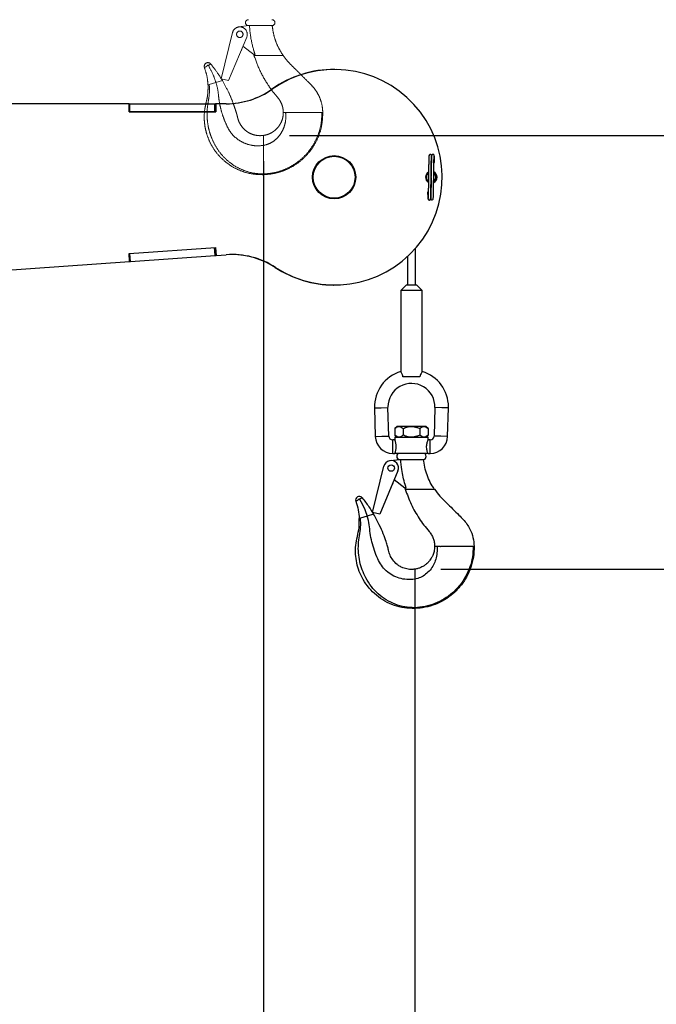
# Paper-space layout 'Sheet10' of a CAD drawing. Header units: inches. Extents: x 0.1 to 16.9, y 0.1 to 10.9.
# Tile 33 of 37: x 9.8 to 11, y 5.8 to 7.7. Entities that reach past the tile are written whole.
import ezdxf

# ---------------------------------------------------------------- set-up
doc = ezdxf.new("R2010")
doc.units = ezdxf.units.IN
doc.header["$MEASUREMENT"] = 0
doc.linetypes.add('PHANTOM', pattern=[0.5, 0.25, -0.05, 0.05, -0.05, 0.05, -0.05])
doc.layers.add('FORMAT', color=7, linetype='Continuous')
doc.styles.add('SLDTEXTSTYLE0', font='TXT', dxfattribs={"width": 0.75})
doc.dimstyles.new('SLDDIMSTYLE17', dxfattribs={"dimtxt": 0.104167, "dimasz": 0.13, "dimexe": 0, "dimexo": 0.0625, "dimgap": 0.026042, "dimtad": 0, "dimtih": 1, "dimtoh": 1, "dimdec": 0, "dimlfac": 12, "dimrnd": 1e-09, "dimzin": 12, "dimdsep": 46, "dimtxsty": 'SLDTEXTSTYLE0', "dimsah": 1, "dimcen": 0.09, "dimadec": 0, "dimazin": 3, "dimtfac": 1, "dimtdec": 0, "dimtofl": 0, "dimtmove": 0, "dimatfit": 3, "dimfxl": 1, "dimfrac": 2, "dimtolj": 1, "dimtzin": 12, "dimarcsym": 0})

# ---------------------------------------------------------------- blocks, each defined once
blk = doc.blocks.new('_D_107')
at = {"layer": 'FORMAT', "color": 7}
for p, q in [((10.5388, 6.5891), (10.5388, 1.0332)), ((7.0513, 3.1911), (7.0513, 1.0332)), ((8.617, 1.3104), (8.5853, 1.3104)), ((8.5853, 1.3104), (8.5853, 1.1449)), ((8.9249, 1.3104), (8.9566, 1.3104)), ((8.9566, 1.3104), (8.9566, 1.1449)), ((7.0513, 1.1582), (8.4941, 1.1582)), ((8.5853, 1.1449), (8.617, 1.1449)), ((8.9566, 1.1449), (8.9249, 1.1449)), ((10.5388, 1.1582), (9.0479, 1.1582))]:
    blk.add_line(p, q, dxfattribs=at)
for points in [[(7.0513, 1.1582), (7.1813, 1.1382), (7.1813, 1.1782)], [(10.5388, 1.1582), (10.4088, 1.1782), (10.4088, 1.1382)]]:
    blk.add_solid(points, dxfattribs=at)
at = {"layer": 'FORMAT', "color": 7, "char_height": 0.10417, "attachment_point": 1, "style": 'SLDTEXTSTYLE0'}
for s, insert in [('1063', (8.617, 1.2792)), ('42', (8.694, 1.1192))]:
    blk.add_mtext(s, dxfattribs=dict(at, insert=insert))
blk = doc.blocks.new('_D_108')
at = {"layer": 'FORMAT', "color": 7}
for p, q in [((10.2465, 7.4273), (10.2465, 1.4403)), ((7.0513, 3.1911), (7.0513, 1.4403)), ((8.4219, 1.7175), (8.3903, 1.7175)), ((8.3903, 1.7175), (8.3903, 1.552)), ((8.6528, 1.7175), (8.6845, 1.7175)), ((8.6845, 1.7175), (8.6845, 1.552)), ((7.0513, 1.5653), (8.299, 1.5653)), ((10.2465, 1.5653), (8.7758, 1.5653)), ((8.3903, 1.552), (8.4219, 1.552)), ((8.6845, 1.552), (8.6528, 1.552))]:
    blk.add_line(p, q, dxfattribs=at)
for points in [[(7.0513, 1.5653), (7.1813, 1.5453), (7.1813, 1.5853)], [(10.2465, 1.5653), (10.1165, 1.5853), (10.1165, 1.5453)]]:
    blk.add_solid(points, dxfattribs=at)
at = {"layer": 'FORMAT', "color": 7, "char_height": 0.10417, "attachment_point": 1, "style": 'SLDTEXTSTYLE0'}
for s, insert in [('974', (8.4219, 1.6863)), ('38', (8.4604, 1.5263))]:
    blk.add_mtext(s, dxfattribs=dict(at, insert=insert))
blk = doc.blocks.new('_D_111')
at = {"layer": 'FORMAT', "color": 7}
for p, q in [((10.5888, 6.6391), (11.3567, 6.6391)), ((11.2317, 6.6391), (11.2317, 5.24)), ((11.0778, 5.2189), (11.0461, 5.2189)), ((11.0461, 5.2189), (11.0461, 5.0534)), ((11.3857, 5.2189), (11.4174, 5.2189)), ((11.4174, 5.2189), (11.4174, 5.0534)), ((11.0461, 5.0534), (11.0778, 5.0534)), ((11.4174, 5.0534), (11.3857, 5.0534)), ((11.2317, 2.6109), (11.2317, 4.8934)), ((6.3825, 2.6109), (11.3567, 2.6109))]:
    blk.add_line(p, q, dxfattribs=at)
for points in [[(11.2317, 6.6391), (11.2117, 6.5091), (11.2517, 6.5091)], [(11.2317, 2.6109), (11.2517, 2.7409), (11.2117, 2.7409)]]:
    blk.add_solid(points, dxfattribs=at)
at = {"layer": 'FORMAT', "color": 7, "char_height": 0.10417, "attachment_point": 1, "style": 'SLDTEXTSTYLE0'}
for s, insert in [('1228', (11.0778, 5.1876)), ('48', (11.1548, 5.0276))]:
    blk.add_mtext(s, dxfattribs=dict(at, insert=insert))
blk = doc.blocks.new('_D_112')
at = {"layer": 'FORMAT', "color": 7}
for p, q in [((10.2965, 7.4773), (11.9361, 7.4773)), ((11.8111, 7.4773), (11.8111, 5.5763)), ((11.6572, 5.5552), (11.6255, 5.5552)), ((11.6255, 5.5552), (11.6255, 5.3897)), ((11.9651, 5.5552), (11.9968, 5.5552)), ((11.9968, 5.5552), (11.9968, 5.3897)), ((11.6255, 5.3897), (11.6572, 5.3897)), ((11.9968, 5.3897), (11.9651, 5.3897)), ((11.8111, 2.6109), (11.8111, 5.2297)), ((6.3825, 2.6109), (11.9361, 2.6109))]:
    blk.add_line(p, q, dxfattribs=at)
for points in [[(11.8111, 7.4773), (11.7911, 7.3473), (11.8311, 7.3473)], [(11.8111, 2.6109), (11.8311, 2.7409), (11.7911, 2.7409)]]:
    blk.add_solid(points, dxfattribs=at)
at = {"layer": 'FORMAT', "color": 7, "char_height": 0.10417, "attachment_point": 1, "style": 'SLDTEXTSTYLE0'}
for s, insert in [('1483', (11.6572, 5.524)), ('58', (11.7342, 5.364))]:
    blk.add_mtext(s, dxfattribs=dict(at, insert=insert))
blk = doc.blocks.new('_D_113')
at = {"layer": 'FORMAT', "color": 7}
for p, q in [((9.7969, 8.2118), (12.4278, 8.2118)), ((12.3028, 8.2118), (12.3028, 5.9448)), ((12.1489, 5.9237), (12.1172, 5.9237)), ((12.1172, 5.9237), (12.1172, 5.7582)), ((12.4567, 5.9237), (12.4884, 5.9237)), ((12.4884, 5.9237), (12.4884, 5.7582)), ((12.1172, 5.7582), (12.1489, 5.7582)), ((12.4884, 5.7582), (12.4567, 5.7582)), ((12.3028, 2.6109), (12.3028, 5.5981)), ((6.3825, 2.6109), (12.4278, 2.6109))]:
    blk.add_line(p, q, dxfattribs=at)
for points in [[(12.3028, 8.2118), (12.2828, 8.0818), (12.3228, 8.0818)], [(12.3028, 2.6109), (12.3228, 2.7409), (12.2828, 2.7409)]]:
    blk.add_solid(points, dxfattribs=at)
at = {"layer": 'FORMAT', "color": 7, "char_height": 0.10417, "attachment_point": 1, "style": 'SLDTEXTSTYLE0'}
for s, insert in [('1707', (12.1489, 5.8924)), ('67', (12.2258, 5.7324))]:
    blk.add_mtext(s, dxfattribs=dict(at, insert=insert))
blk = doc.blocks.new('_D_114')
at = {"layer": 'FORMAT', "color": 7}
for p, q in [((9.1242, 8.7919), (12.9115, 8.7919)), ((12.7865, 8.7919), (12.7865, 6.3557)), ((12.6325, 6.3346), (12.6008, 6.3346)), ((12.6008, 6.3346), (12.6008, 6.1691)), ((12.9404, 6.3346), (12.9721, 6.3346)), ((12.9721, 6.3346), (12.9721, 6.1691)), ((12.6008, 6.1691), (12.6325, 6.1691)), ((12.9721, 6.1691), (12.9404, 6.1691)), ((12.7865, 2.6109), (12.7865, 6.0091)), ((6.3825, 2.6109), (12.9115, 2.6109))]:
    blk.add_line(p, q, dxfattribs=at)
for points in [[(12.7865, 8.7919), (12.7665, 8.6619), (12.8065, 8.6619)], [(12.7865, 2.6109), (12.8065, 2.7409), (12.7665, 2.7409)]]:
    blk.add_solid(points, dxfattribs=at)
at = {"layer": 'FORMAT', "color": 7, "char_height": 0.10417, "attachment_point": 1, "style": 'SLDTEXTSTYLE0'}
for s, insert in [('1884', (12.6325, 6.3034)), ('74', (12.7095, 6.1434))]:
    blk.add_mtext(s, dxfattribs=dict(at, insert=insert))

psp = doc.layouts.new('Sheet10')

# ---------------------------------------------------------------- linework, layer by layer
at = {"color": 7, "linetype": 'PHANTOM', "lineweight": 18}
for p, q in [((10.1988, 7.687), (10.2176, 7.6894)), ((10.2173, 7.6894), (10.2176, 7.6894)), ((10.2176, 7.6894), (10.2188, 7.6894)), ((10.2188, 7.6894), (10.262, 7.6894)), ((10.1649, 7.5867), (10.1866, 7.6761)), ((10.2139, 7.6671), (10.1789, 7.5833)), ((10.2274, 7.6338), (10.2067, 7.6498)), ((10.2038, 7.6419), (10.2043, 7.6441)), ((10.23, 7.6338), (10.2274, 7.6338)), ((10.2275, 7.6338), (10.2281, 7.6315)), ((10.228, 7.6318), (10.2447, 7.6318)), ((10.2823, 7.6318), (10.2843, 7.6318)), ((10.137, 7.611), (10.1355, 7.6102)), ((10.1399, 7.6127), (10.137, 7.611)), ((10.1416, 7.5756), (10.1392, 7.5749)), ((10.1546, 7.5796), (10.1416, 7.5756)), ((10.1669, 7.5833), (10.1546, 7.5796)), ((10.1789, 7.5833), (10.1649, 7.5867)), ((10.2847, 7.5214), (10.2892, 7.5214)), ((10.2971, 7.5214), (10.3592, 7.5214)), ((10.3592, 7.5214), (10.3604, 7.5214)), ((10.3604, 7.5214), (10.361, 7.5214)), ((10.2465, 7.477), (10.2465, 7.4579)), ((10.2465, 7.4028), (10.2465, 7.4014))]:
    psp.add_line(p, q, dxfattribs=at)
at = {"color": 7, "linetype": 'Continuous', "lineweight": 25}
for p, q in [((10.3843, 7.6049), (10.3838, 7.6049)), ((10.2628, 7.5667), (10.2633, 7.5667)), ((9.9861, 7.5385), (9.6998, 7.5384)), ((9.9866, 7.5385), (9.7003, 7.5384)), ((9.9866, 7.5385), (9.9861, 7.5385)), ((9.9861, 7.5385), (9.9866, 7.5385)), ((9.9866, 7.5385), (9.9866, 7.5385)), ((9.9866, 7.5385), (9.9868, 7.5385)), ((9.9866, 7.5228), (9.9866, 7.5385)), ((9.9868, 7.5228), (9.9868, 7.5385)), ((9.9868, 7.5385), (9.988, 7.5385)), ((9.9881, 7.5228), (9.988, 7.5385)), ((9.988, 7.5385), (10.1521, 7.5385)), ((10.1521, 7.5229), (10.1521, 7.5385)), ((10.1521, 7.5385), (10.1534, 7.5385)), ((10.1534, 7.5229), (10.1534, 7.5385)), ((10.1537, 7.5385), (10.1534, 7.5385)), ((10.1537, 7.5385), (10.1542, 7.5385)), ((10.174, 7.5385), (10.1537, 7.5385)), ((10.1537, 7.5385), (10.1537, 7.5229)), ((10.1542, 7.5385), (10.1542, 7.5229)), ((10.1745, 7.5385), (10.1542, 7.5385)), ((10.174, 7.5385), (10.1745, 7.5385)), ((10.1542, 7.5229), (9.9866, 7.5228)), ((9.9866, 7.5228), (9.9868, 7.5228)), ((9.9866, 7.5228), (9.9866, 7.5228)), ((9.9868, 7.5228), (9.9881, 7.5228)), ((9.9881, 7.5228), (10.1521, 7.5229)), ((10.1521, 7.5229), (10.1534, 7.5229)), ((10.1537, 7.5229), (10.1534, 7.5229)), ((10.1537, 7.5229), (10.1542, 7.5229)), ((9.9865, 7.2493), (10.1536, 7.261)), ((9.9891, 7.2338), (9.988, 7.2494)), ((10.1527, 7.2453), (10.1517, 7.2609)), ((10.154, 7.2454), (10.1529, 7.261)), ((10.1536, 7.261), (10.1547, 7.2454)), ((10.5402, 7.1882), (10.5402, 7.2594)), ((9.6152, 7.2076), (9.9875, 7.2337)), ((9.9875, 7.2337), (9.9865, 7.2493)), ((9.9876, 7.2337), (9.9865, 7.2493)), ((9.9878, 7.2337), (9.9867, 7.2493)), ((9.9875, 7.2337), (9.9876, 7.2337)), ((9.9876, 7.2337), (9.9878, 7.2337)), ((9.9878, 7.2337), (9.9891, 7.2338)), ((9.9891, 7.2338), (10.1527, 7.2453)), ((10.1527, 7.2453), (10.154, 7.2454)), ((10.154, 7.2454), (10.1545, 7.2454)), ((10.1542, 7.2454), (10.1547, 7.2454)), ((10.1547, 7.2454), (10.1745, 7.2468)), ((10.5245, 7.2434), (10.5245, 7.1882)), ((10.269, 7.2221), (10.2695, 7.2221)), ((10.382, 7.1882), (10.3825, 7.1882)), ((10.5219, 7.1882), (10.5115, 7.1778)), ((10.5115, 7.1778), (10.5115, 7.0208)), ((10.5532, 7.1778), (10.5115, 7.1778)), ((10.5428, 7.1882), (10.5219, 7.1882)), ((10.5532, 7.1778), (10.5428, 7.1882)), ((10.5532, 7.0208), (10.5532, 7.1778)), ((10.5488, 7.011), (10.5159, 7.011)), ((10.4609, 6.9507), (10.4739, 6.951)), ((10.4609, 6.9507), (10.4624, 6.8956)), ((10.4739, 6.951), (10.487, 6.9514)), ((10.4884, 6.8963), (10.487, 6.9514)), ((10.5778, 6.9514), (10.5763, 6.8963)), ((10.5908, 6.951), (10.5778, 6.9514)), ((10.6038, 6.9507), (10.5908, 6.951)), ((10.6023, 6.8956), (10.6038, 6.9507)), ((10.5046, 6.915), (10.5003, 6.9107)), ((10.5003, 6.9107), (10.5003, 6.8983)), ((10.5083, 6.915), (10.5046, 6.915)), ((10.5324, 6.915), (10.5083, 6.915)), ((10.5163, 6.9107), (10.5163, 6.8983)), ((10.5564, 6.915), (10.5324, 6.915)), ((10.5484, 6.9107), (10.5484, 6.8983)), ((10.5601, 6.915), (10.5564, 6.915)), ((10.5644, 6.9107), (10.5601, 6.915)), ((10.5644, 6.9107), (10.5644, 6.8983)), ((10.4624, 6.8956), (10.4754, 6.8959)), ((10.4754, 6.8959), (10.4884, 6.8963)), ((10.5003, 6.8888), (10.4961, 6.8888)), ((10.4961, 6.8758), (10.4961, 6.8888)), ((10.5003, 6.8983), (10.5046, 6.894)), ((10.5003, 6.894), (10.5003, 6.8888)), ((10.5003, 6.894), (10.5644, 6.894)), ((10.5601, 6.894), (10.5644, 6.8983)), ((10.5644, 6.8886), (10.5644, 6.894)), ((10.5686, 6.8888), (10.5644, 6.8888)), ((10.5686, 6.8758), (10.5686, 6.8888)), ((10.5893, 6.8959), (10.5763, 6.8963)), ((10.6023, 6.8956), (10.5893, 6.8959)), ((10.4961, 6.8627), (10.4961, 6.8758)), ((10.5686, 6.8627), (10.5686, 6.8758)), ((10.4911, 6.8488), (10.5099, 6.8512)), ((10.4961, 6.8627), (10.5003, 6.8627)), ((10.5644, 6.8627), (10.5003, 6.8627)), ((10.5096, 6.8512), (10.5099, 6.8512)), ((10.5099, 6.8512), (10.5112, 6.8512)), ((10.5112, 6.8512), (10.5543, 6.8512)), ((10.5644, 6.8627), (10.5686, 6.8627)), ((10.4572, 6.7485), (10.479, 6.8379)), ((10.5063, 6.8289), (10.4712, 6.7451)), ((10.4961, 6.8038), (10.4967, 6.8059)), ((10.5197, 6.7956), (10.499, 6.8116)), ((10.5223, 6.7956), (10.5197, 6.7956)), ((10.5199, 6.7957), (10.5205, 6.7933)), ((10.5204, 6.7936), (10.5371, 6.7936)), ((10.5747, 6.7936), (10.5767, 6.7936)), ((10.4322, 6.7745), (10.4294, 6.7728)), ((10.4294, 6.7728), (10.4279, 6.772)), ((10.4339, 6.7374), (10.4315, 6.7367)), ((10.447, 6.7414), (10.4339, 6.7374)), ((10.4593, 6.7451), (10.447, 6.7414)), ((10.4712, 6.7451), (10.4572, 6.7485)), ((10.577, 6.6833), (10.5816, 6.6833)), ((10.5894, 6.6833), (10.6515, 6.6833)), ((10.6515, 6.6833), (10.6527, 6.6833)), ((10.6527, 6.6833), (10.6534, 6.6833)), ((10.5388, 6.6388), (10.5388, 6.6197)), ((10.5388, 6.5646), (10.5388, 6.5632))]:
    psp.add_line(p, q, dxfattribs=at)
at = {"color": 7, "linetype": 'PHANTOM', "lineweight": 18}
psp.add_circle((10.2006, 7.6727), 0.00625, dxfattribs=at)
at = {"color": 7, "linetype": 'Continuous', "lineweight": 25}
for centre, radius in [((10.3829, 7.3965), 0.0417), ((10.3829, 7.3965), 0.0404), ((10.493, 6.8345), 0.00625)]:
    psp.add_circle(centre, radius, dxfattribs=at)
at = {"color": 7, "linetype": 'PHANTOM', "lineweight": 18}
for centre, radius, start, end in [((10.2006, 7.6727), 0.0144, 337.2994, 166.315), ((10.2173, 7.6952), 0.00576, 90, 270), ((10.2627, 7.6952), 0.00576, 270, 90), ((10.2028, 7.6422), 0.00104, 287.7873, 346.315), ((10.139, 7.6108), 0.00714, 39.0805, 200.3566), ((10.139, 7.6108), 0.00201, 65.0435, 174.3936)]:
    psp.add_arc(centre, radius, start, end, dxfattribs=at)
at = {"color": 7, "linetype": 'Continuous', "lineweight": 25}
for centre, radius, start, end in [((10.3829, 7.3967), 0.2082, 89.7581, 125.2452), ((10.3834, 7.3965), 0.2083, 236.8561, 125.2166), ((10.174, 7.6924), 0.1539, 270.0112, 305.2451), ((10.1744, 7.6924), 0.1539, 270.0112, 305.2451), ((10.5753, 7.4262), 0.00173, 285.0923, 357.0909), ((10.5708, 7.3966), 0.0113, 118.9734, 239.3368), ((10.5703, 7.3966), 0.0104, 118.8451, 180.3983), ((10.5703, 7.3966), 0.00917, 123.4263, 180.3983), ((10.5708, 7.3966), 0.0113, 293.2907, 64.8693), ((10.5703, 7.3966), 0.0113, 296.2811, 62.049), ((10.5703, 7.3966), 0.0104, 298.8892, 59.8092), ((10.5703, 7.3966), 0.00917, 303.2919, 55.1618), ((10.5703, 7.3966), 0.0104, 180.3983, 240.1285), ((10.5703, 7.3966), 0.00917, 180.3983, 235.2533), ((10.5653, 7.3669), 0.00173, 105.0348, 177.1381), ((10.5719, 7.3551), 0.00243, 186.0458, 9.1291), ((10.1853, 7.0933), 0.1539, 56.8292, 94.0109), ((10.1848, 7.0933), 0.1539, 56.8294, 89.7562), ((10.3829, 7.3964), 0.2082, 236.8294, 269.7561), ((10.5324, 6.9526), 0.0715, 106.9024, 181.5), ((10.5324, 6.9526), 0.0715, 0, 73.112), ((10.5324, 6.9526), 0.0454, 358.5, 180), ((10.5324, 6.9526), 0.0454, 180, 181.5), ((10.5324, 6.9526), 0.0715, 358.5, 0), ((10.4961, 6.8965), 0.0337, 181.5, 270), ((10.4961, 6.8965), 0.0077, 181.5, 270), ((10.4696, 6.8758), 0.0333, 336.9864, 23.0136), ((10.5686, 6.8965), 0.0077, 270, 358.5), ((10.5686, 6.8965), 0.0337, 270, 358.5), ((10.5096, 6.857), 0.00576, 90, 270), ((10.5551, 6.857), 0.00576, 270, 90), ((10.493, 6.8345), 0.0144, 337.2994, 166.315), ((10.4951, 6.804), 0.00104, 287.7873, 346.315), ((10.4314, 6.7726), 0.00714, 39.0805, 200.3566), ((10.4314, 6.7726), 0.00201, 65.0435, 174.3936)]:
    psp.add_arc(centre, radius, start, end, dxfattribs=at)
at = {"color": 7, "linetype": 'PHANTOM', "lineweight": 18}
for points, knots in [([(10.23, 7.6338), (10.2293, 7.6362), (10.2255, 7.6479), (10.2213, 7.6664), (10.2198, 7.6828), (10.2193, 7.6894)], [0, 0, 0, 0, 0.129809, 0.650141, 1, 1, 1, 1]), ([(10.262, 7.6894), (10.2626, 7.6894), (10.2633, 7.6894), (10.2632, 7.6894), (10.2632, 7.6894)], [0, 0, 0, 0, 0.833218, 1, 1, 1, 1]), ([(10.2845, 7.6315), (10.2817, 7.6359), (10.276, 7.6447), (10.2698, 7.6592), (10.2652, 7.6742), (10.2639, 7.6846), (10.2632, 7.6898)], [0, 0, 0, 0, 0.251083, 0.500753, 0.750056, 1, 1, 1, 1]), ([(10.228, 7.6318), (10.2316, 7.622), (10.2387, 7.6023), (10.2518, 7.5796), (10.2638, 7.5624), (10.2725, 7.5525), (10.2788, 7.5441), (10.2821, 7.5369), (10.2843, 7.5293), (10.2845, 7.5241), (10.2847, 7.5214)], [0, 0, 0, 0, 0.248866, 0.498436, 0.623929, 0.750063, 0.812755, 0.874993, 0.937251, 1, 1, 1, 1]), ([(10.2447, 7.6318), (10.2458, 7.6318), (10.2509, 7.6318), (10.2598, 7.6318), (10.2714, 7.6318), (10.2787, 7.6318), (10.2823, 7.6318)], [0, 0, 0, 0, 0.080325, 0.40176, 0.70041, 1, 1, 1, 1]), ([(10.2843, 7.6318), (10.2878, 7.6272), (10.2948, 7.618), (10.3074, 7.6061), (10.3196, 7.5938), (10.3305, 7.5828), (10.3402, 7.5734), (10.3475, 7.5645), (10.3542, 7.553), (10.3596, 7.5386), (10.3606, 7.5272), (10.361, 7.5214)], [0, 0, 0, 0, 0.124662, 0.250511, 0.376429, 0.502347, 0.586257, 0.669391, 0.751927, 0.875423, 1, 1, 1, 1]), ([(10.1446, 7.6153), (10.1446, 7.6153), (10.1445, 7.6153), (10.1442, 7.6151), (10.1438, 7.6149), (10.143, 7.6144), (10.1417, 7.6137), (10.1405, 7.613), (10.1399, 7.6127)], [0, 0, 0, 0, 0.128062, 0.250554, 0.3833, 0.500812, 0.749801, 1, 1, 1, 1]), ([(10.1399, 7.6127), (10.1431, 7.6067), (10.1489, 7.596), (10.1529, 7.5846), (10.1546, 7.5796)], [0, 0, 0, 0, 0.562204, 1, 1, 1, 1]), ([(10.1446, 7.6153), (10.1491, 7.6096), (10.1571, 7.5993), (10.1639, 7.5882), (10.1669, 7.5833)], [0, 0, 0, 0, 0.560615, 1, 1, 1, 1]), ([(10.1333, 7.6089), (10.1331, 7.6088), (10.1325, 7.6084), (10.1324, 7.6084), (10.1323, 7.6084)], [0, 0, 0, 0, 0.469479, 1, 1, 1, 1]), ([(10.1323, 7.6084), (10.1341, 7.6029), (10.1377, 7.592), (10.1387, 7.5806), (10.1392, 7.5749)], [0, 0, 0, 0, 0.5014437, 1, 1, 1, 1]), ([(10.1355, 7.6102), (10.1351, 7.6099), (10.1343, 7.6095), (10.1336, 7.6091), (10.1333, 7.6089)], [0, 0, 0, 0, 0.479954, 1, 1, 1, 1]), ([(10.2465, 7.4014), (10.2397, 7.4015), (10.2263, 7.4018), (10.2067, 7.4068), (10.1884, 7.415), (10.1719, 7.4264), (10.1575, 7.4405), (10.1465, 7.4563), (10.1388, 7.4728), (10.1339, 7.4893), (10.1316, 7.5062), (10.1319, 7.5235), (10.1354, 7.5404), (10.1393, 7.5574), (10.1392, 7.5691), (10.1392, 7.5749)], [0, 0, 0, 0, 0.084036, 0.16695, 0.249424, 0.332268, 0.415753, 0.499372, 0.570828, 0.641769, 0.712485, 0.783486, 0.855311, 0.927659, 1, 1, 1, 1]), ([(10.2465, 7.4028), (10.24, 7.4031), (10.2271, 7.4037), (10.2085, 7.4091), (10.1911, 7.4176), (10.1754, 7.4292), (10.162, 7.4435), (10.1519, 7.4594), (10.1446, 7.4757), (10.1398, 7.4919), (10.1374, 7.5085), (10.137, 7.5253), (10.1395, 7.542), (10.1424, 7.5587), (10.1419, 7.57), (10.1416, 7.5756)], [0, 0, 0, 0, 0.082727, 0.164734, 0.246682, 0.329304, 0.412832, 0.496848, 0.56902, 0.640851, 0.712386, 0.783865, 0.855563, 0.927589, 1, 1, 1, 1]), ([(10.2465, 7.4579), (10.2413, 7.4575), (10.2312, 7.4566), (10.2163, 7.4595), (10.2028, 7.4652), (10.1909, 7.4737), (10.1813, 7.4845), (10.1743, 7.4983), (10.1682, 7.5135), (10.1633, 7.53), (10.1599, 7.5466), (10.1589, 7.5634), (10.1561, 7.5741), (10.1546, 7.5796)], [0, 0, 0, 0, 0.089237, 0.175419, 0.259609, 0.342769, 0.425618, 0.508872, 0.609662, 0.7096, 0.807505, 0.902905, 1, 1, 1, 1]), ([(10.2465, 7.4773), (10.2442, 7.477), (10.2398, 7.4766), (10.232, 7.4773), (10.2243, 7.4793), (10.2173, 7.4828), (10.2104, 7.4876), (10.2038, 7.4945), (10.1993, 7.5025), (10.197, 7.5091), (10.1957, 7.5149), (10.1936, 7.5221), (10.1904, 7.5325), (10.1853, 7.5465), (10.1776, 7.5643), (10.1707, 7.5766), (10.1669, 7.5833)], [0, 0, 0, 0, 0.0482277, 0.0908253, 0.1609855, 0.2127693, 0.2536384, 0.3347028, 0.4091738, 0.4421008, 0.479804, 0.5315321, 0.5972332, 0.7065476, 0.8407337, 1, 1, 1, 1]), ([(10.2847, 7.5218), (10.2845, 7.5184), (10.2841, 7.5122), (10.2815, 7.5044), (10.2786, 7.4989), (10.2756, 7.4944), (10.2718, 7.4899), (10.266, 7.4848), (10.2593, 7.4809), (10.2525, 7.4784), (10.2485, 7.4777), (10.2465, 7.4773)], [0, 0, 0, 0, 0.161253, 0.288039, 0.383373, 0.452794, 0.541263, 0.660631, 0.812144, 0.901135, 1, 1, 1, 1]), ([(10.3592, 7.5214), (10.359, 7.5146), (10.3585, 7.501), (10.3534, 7.4813), (10.3452, 7.4627), (10.3338, 7.4457), (10.3197, 7.4311), (10.3034, 7.4191), (10.2855, 7.4103), (10.2663, 7.4044), (10.2531, 7.4034), (10.2465, 7.4028)], [0, 0, 0, 0, 0.112722, 0.224321, 0.335851, 0.448108, 0.560721, 0.671069, 0.78062, 0.889923, 1, 1, 1, 1]), ([(10.2892, 7.5214), (10.2894, 7.5171), (10.2899, 7.5087), (10.2874, 7.4964), (10.2829, 7.4852), (10.2763, 7.4753), (10.2678, 7.4671), (10.2577, 7.4608), (10.2502, 7.4589), (10.2465, 7.4579)], [0, 0, 0, 0, 0.153248, 0.300377, 0.4430287, 0.5819394, 0.7236217, 0.8621787, 1, 1, 1, 1]), ([(10.361, 7.5214), (10.3608, 7.5145), (10.3604, 7.5008), (10.3552, 7.4807), (10.3469, 7.4618), (10.3353, 7.4446), (10.3209, 7.4298), (10.3043, 7.4177), (10.2861, 7.4088), (10.2667, 7.4029), (10.2532, 7.4019), (10.2465, 7.4014)], [0, 0, 0, 0, 0.112636, 0.224147, 0.335606, 0.447822, 0.560427, 0.670798, 0.780399, 0.88979, 1, 1, 1, 1]), ([(10.2892, 7.5214), (10.2896, 7.5214), (10.2905, 7.5214), (10.2927, 7.5215), (10.295, 7.5214), (10.2965, 7.5214), (10.2971, 7.5214)], [0, 0, 0, 0, 0.267832, 0.535746, 0.799042, 1, 1, 1, 1]), ([(10.2465, 7.4579), (10.2465, 7.4543), (10.2465, 7.4447), (10.2465, 7.4305), (10.2465, 7.4156), (10.2465, 7.4071), (10.2465, 7.4028)], [0, 0, 0, 0, 0.185295, 0.502719, 0.749247, 1, 1, 1, 1])]:
    psp.add_open_spline(points, degree=3, knots=knots, dxfattribs=at)
at = {"color": 7, "linetype": 'Continuous', "lineweight": 25}
for points, knots in [([(10.5715, 7.4372), (10.5714, 7.4378), (10.5714, 7.4384), (10.5708, 7.4394), (10.5705, 7.4399), (10.57, 7.4402), (10.5695, 7.4405), (10.5688, 7.4405), (10.5682, 7.4404), (10.5676, 7.4402), (10.5671, 7.4398), (10.5667, 7.4392), (10.5664, 7.4385), (10.5664, 7.438), (10.5664, 7.4377)], [0, 0, 0, 0, 0.309296, 0.369628, 0.425568, 0.478867, 0.531178, 0.583692, 0.637002, 0.691318, 0.746903, 0.804415, 0.864953, 1, 1, 1, 1]), ([(10.5765, 7.4379), (10.5764, 7.4382), (10.5764, 7.4389), (10.5758, 7.4398), (10.5752, 7.4404), (10.5746, 7.4406), (10.5739, 7.4407), (10.5733, 7.4407), (10.5727, 7.4405), (10.5723, 7.4402), (10.5719, 7.4398), (10.5717, 7.4394), (10.5715, 7.4391), (10.5714, 7.4387), (10.5714, 7.4384), (10.5714, 7.4383), (10.5714, 7.4382)], [0, 0, 0, 0, 0.168338, 0.330418, 0.410343, 0.488431, 0.563258, 0.633206, 0.696936, 0.753739, 0.80369, 0.847639, 0.88713, 0.924221, 0.961162, 1, 1, 1, 1]), ([(10.5663, 7.4384), (10.5662, 7.4383), (10.5662, 7.4381), (10.566, 7.4364), (10.5659, 7.4332), (10.5657, 7.4278), (10.5656, 7.4203), (10.5655, 7.4131), (10.5654, 7.4068), (10.5653, 7.4016), (10.5653, 7.3957), (10.5652, 7.39), (10.5651, 7.3836), (10.565, 7.3773), (10.5649, 7.3713), (10.5648, 7.3662), (10.5648, 7.3624), (10.5647, 7.359), (10.5645, 7.3564), (10.5644, 7.355), (10.5643, 7.3551), (10.5643, 7.3552)], [0, 0, 0, 0, 0.051854, 0.104011, 0.153219, 0.240505, 0.314238, 0.376686, 0.426323, 0.464506, 0.498892, 0.560804, 0.59523, 0.647436, 0.717026, 0.757675, 0.803013, 0.853583, 0.908898, 0.968089, 1, 1, 1, 1]), ([(10.5693, 7.355), (10.5693, 7.3549), (10.5694, 7.3548), (10.5695, 7.3563), (10.5696, 7.3589), (10.5698, 7.3624), (10.5698, 7.3662), (10.5699, 7.3712), (10.57, 7.3773), (10.5701, 7.3837), (10.5702, 7.39), (10.5703, 7.3957), (10.5703, 7.4016), (10.5704, 7.4069), (10.5705, 7.4131), (10.5706, 7.4203), (10.5707, 7.4277), (10.5709, 7.433), (10.571, 7.4362), (10.5711, 7.4378), (10.5712, 7.4379), (10.5713, 7.438)], [0, 0, 0, 0, 0.033694, 0.093292, 0.148942, 0.199781, 0.245331, 0.286145, 0.355971, 0.408316, 0.442819, 0.504847, 0.539286, 0.577518, 0.627196, 0.689642, 0.763278, 0.850299, 0.899283, 0.951139, 1, 1, 1, 1]), ([(10.5714, 7.4382), (10.5713, 7.4382), (10.5713, 7.4383), (10.5711, 7.4368), (10.571, 7.4342), (10.5709, 7.4308), (10.5708, 7.4269), (10.5707, 7.4219), (10.5706, 7.4158), (10.5705, 7.4094), (10.5705, 7.4037), (10.5704, 7.4001), (10.5704, 7.3981)], [0, 0, 0, 0, 0.068681, 0.190167, 0.303606, 0.407238, 0.500086, 0.583283, 0.725617, 0.832317, 0.902649, 1, 1, 1, 1]), ([(10.5744, 7.3548), (10.5744, 7.3548), (10.5745, 7.355), (10.5746, 7.3567), (10.5748, 7.3599), (10.5749, 7.3653), (10.575, 7.3728), (10.5752, 7.38), (10.5752, 7.3863), (10.5753, 7.3916), (10.5754, 7.3974), (10.5754, 7.4032), (10.5755, 7.4095), (10.5756, 7.4158), (10.5757, 7.4219), (10.5758, 7.4269), (10.5759, 7.4307), (10.576, 7.4341), (10.5761, 7.4367), (10.5763, 7.4381), (10.5763, 7.438), (10.5764, 7.4379)], [0, 0, 0, 0, 0.051854, 0.104011, 0.153219, 0.240505, 0.314238, 0.376686, 0.426323, 0.464506, 0.498892, 0.560804, 0.59523, 0.647436, 0.717026, 0.757675, 0.803013, 0.853583, 0.908898, 0.968089, 1, 1, 1, 1]), ([(10.5771, 7.4261), (10.577, 7.4277), (10.5769, 7.4309), (10.5767, 7.4345), (10.5766, 7.4371), (10.5765, 7.4378), (10.5764, 7.4381)], [0, 0, 0, 0, 0.246526, 0.497834, 0.750248, 1, 1, 1, 1]), ([(10.5704, 7.3958), (10.5703, 7.3944), (10.5703, 7.3914), (10.5702, 7.3863), (10.5702, 7.38), (10.57, 7.3728), (10.5699, 7.3654), (10.5698, 7.3601), (10.5696, 7.357), (10.5695, 7.3554), (10.5694, 7.3552), (10.5694, 7.3551)], [0, 0, 0, 0, 0.063304, 0.141035, 0.242037, 0.368999, 0.51871, 0.695637, 0.795228, 0.900658, 1, 1, 1, 1]), ([(10.5636, 7.367), (10.5636, 7.3654), (10.5638, 7.3622), (10.5639, 7.3587), (10.5641, 7.356), (10.5642, 7.3553), (10.5642, 7.355)], [0, 0, 0, 0, 0.246526, 0.497834, 0.750248, 1, 1, 1, 1]), ([(10.5642, 7.3552), (10.5642, 7.3549), (10.5643, 7.3542), (10.5648, 7.3533), (10.5655, 7.3528), (10.5661, 7.3525), (10.5668, 7.3524), (10.5674, 7.3525), (10.568, 7.3527), (10.5684, 7.353), (10.5687, 7.3533), (10.569, 7.3537), (10.5691, 7.3541), (10.5692, 7.3544), (10.5693, 7.3547), (10.5693, 7.3549), (10.5693, 7.3549)], [0, 0, 0, 0, 0.168338, 0.330418, 0.410343, 0.488431, 0.563258, 0.633206, 0.696936, 0.753739, 0.80369, 0.847639, 0.88713, 0.924221, 0.961162, 1, 1, 1, 1]), ([(10.5159, 7.011), (10.5157, 7.0122), (10.5152, 7.0147), (10.5137, 7.0176), (10.5123, 7.0198), (10.5115, 7.0209), (10.5116, 7.0208), (10.5116, 7.0208)], [0, 0, 0, 0, 0.211929, 0.422953, 0.653666, 0.898573, 1, 1, 1, 1]), ([(10.5531, 7.0208), (10.5531, 7.0208), (10.5531, 7.0209), (10.5523, 7.0196), (10.5508, 7.0173), (10.5494, 7.0143), (10.549, 7.0119), (10.5488, 7.011)], [0, 0, 0, 0, 0.1328774, 0.3601721, 0.5950413, 0.8401551, 1, 1, 1, 1]), ([(10.5003, 6.9107), (10.5014, 6.9117), (10.5036, 6.9138), (10.5064, 6.9149), (10.508, 6.915), (10.5083, 6.915)], [0, 0, 0, 0, 0.432385, 0.879553, 1, 1, 1, 1]), ([(10.5083, 6.915), (10.5097, 6.9148), (10.5125, 6.9143), (10.515, 6.9119), (10.5163, 6.9107)], [0, 0, 0, 0, 0.503999, 1, 1, 1, 1]), ([(10.5163, 6.9107), (10.5177, 6.9114), (10.5208, 6.9128), (10.5259, 6.9145), (10.53, 6.915), (10.5322, 6.915), (10.5324, 6.915)], [0, 0, 0, 0, 0.270236, 0.61345, 0.966921, 1, 1, 1, 1]), ([(10.5324, 6.915), (10.5359, 6.9146), (10.5415, 6.914), (10.5465, 6.9116), (10.5484, 6.9107)], [0, 0, 0, 0, 0.631918, 1, 1, 1, 1]), ([(10.5484, 6.9107), (10.5495, 6.9117), (10.5517, 6.9138), (10.5545, 6.9149), (10.5561, 6.915), (10.5564, 6.915)], [0, 0, 0, 0, 0.432385, 0.879553, 1, 1, 1, 1]), ([(10.5564, 6.915), (10.5578, 6.9148), (10.5606, 6.9143), (10.5632, 6.9119), (10.5644, 6.9107)], [0, 0, 0, 0, 0.503999, 1, 1, 1, 1]), ([(10.5083, 6.894), (10.5069, 6.8942), (10.5041, 6.8947), (10.5015, 6.8971), (10.5003, 6.8983)], [0, 0, 0, 0, 0.503999, 1, 1, 1, 1]), ([(10.5163, 6.8983), (10.5152, 6.8973), (10.513, 6.8952), (10.5102, 6.8941), (10.5086, 6.894), (10.5083, 6.894)], [0, 0, 0, 0, 0.432385, 0.879553, 1, 1, 1, 1]), ([(10.5324, 6.894), (10.5322, 6.894), (10.5301, 6.894), (10.526, 6.8945), (10.5208, 6.8961), (10.5177, 6.8976), (10.5163, 6.8983)], [0, 0, 0, 0, 0.033078, 0.375382, 0.729768, 1, 1, 1, 1]), ([(10.5484, 6.8983), (10.5465, 6.8974), (10.5415, 6.895), (10.5359, 6.8944), (10.5324, 6.894)], [0, 0, 0, 0, 0.368082, 1, 1, 1, 1]), ([(10.5564, 6.894), (10.555, 6.8942), (10.5522, 6.8947), (10.5497, 6.8971), (10.5484, 6.8983)], [0, 0, 0, 0, 0.503999, 1, 1, 1, 1]), ([(10.5644, 6.8983), (10.5633, 6.8973), (10.5611, 6.8952), (10.5583, 6.8941), (10.5568, 6.894), (10.5564, 6.894)], [0, 0, 0, 0, 0.432385, 0.879553, 1, 1, 1, 1]), ([(10.5644, 6.8627), (10.5644, 6.8629), (10.5643, 6.8631), (10.5635, 6.8652), (10.5625, 6.8683), (10.5618, 6.8723), (10.5616, 6.8767), (10.562, 6.8808), (10.5629, 6.8844), (10.5638, 6.8872), (10.5644, 6.8887), (10.5644, 6.8886), (10.5644, 6.8886)], [0, 0, 0, 0, 0.101625, 0.20308, 0.309005, 0.419739, 0.525265, 0.623248, 0.723327, 0.831381, 0.941603, 1, 1, 1, 1]), ([(10.5223, 6.7956), (10.5216, 6.798), (10.5179, 6.8097), (10.5136, 6.8282), (10.5122, 6.8446), (10.5116, 6.8512)], [0, 0, 0, 0, 0.129809, 0.650141, 1, 1, 1, 1]), ([(10.5543, 6.8512), (10.5549, 6.8512), (10.5556, 6.8512), (10.5556, 6.8512), (10.5555, 6.8512)], [0, 0, 0, 0, 0.833218, 1, 1, 1, 1]), ([(10.5769, 6.7933), (10.574, 6.7977), (10.5684, 6.8065), (10.5621, 6.821), (10.5576, 6.8361), (10.5562, 6.8464), (10.5556, 6.8516)], [0, 0, 0, 0, 0.251083, 0.500753, 0.750056, 1, 1, 1, 1]), ([(10.5204, 6.7936), (10.5239, 6.7838), (10.531, 6.7641), (10.5442, 6.7414), (10.5561, 6.7242), (10.5648, 6.7143), (10.5712, 6.7059), (10.5744, 6.6987), (10.5766, 6.6911), (10.5769, 6.6859), (10.577, 6.6833)], [0, 0, 0, 0, 0.248866, 0.498436, 0.623929, 0.750063, 0.812755, 0.874993, 0.937251, 1, 1, 1, 1]), ([(10.5371, 6.7936), (10.5381, 6.7936), (10.5433, 6.7936), (10.5522, 6.7936), (10.5637, 6.7936), (10.571, 6.7936), (10.5747, 6.7936)], [0, 0, 0, 0, 0.080325, 0.40176, 0.70041, 1, 1, 1, 1]), ([(10.5767, 6.7936), (10.5801, 6.789), (10.5871, 6.7798), (10.5997, 6.7679), (10.6119, 6.7556), (10.6228, 6.7446), (10.6325, 6.7353), (10.6398, 6.7263), (10.6465, 6.7148), (10.652, 6.7004), (10.6529, 6.689), (10.6534, 6.6833)], [0, 0, 0, 0, 0.124662, 0.250511, 0.376429, 0.502347, 0.586257, 0.669391, 0.751927, 0.875423, 1, 1, 1, 1]), ([(10.4369, 6.7771), (10.4369, 6.7771), (10.4369, 6.7771), (10.4366, 6.7769), (10.4361, 6.7767), (10.4353, 6.7762), (10.434, 6.7755), (10.4328, 6.7748), (10.4322, 6.7745)], [0, 0, 0, 0, 0.128062, 0.2505544, 0.3832998, 0.5008118, 0.7498006, 1, 1, 1, 1]), ([(10.4322, 6.7745), (10.4355, 6.7685), (10.4412, 6.7578), (10.4452, 6.7464), (10.447, 6.7414)], [0, 0, 0, 0, 0.5622041, 1, 1, 1, 1]), ([(10.4369, 6.7771), (10.4414, 6.7714), (10.4494, 6.7611), (10.4563, 6.75), (10.4593, 6.7451)], [0, 0, 0, 0, 0.560615, 1, 1, 1, 1]), ([(10.4257, 6.7707), (10.4254, 6.7706), (10.4248, 6.7702), (10.4247, 6.7702), (10.4247, 6.7702)], [0, 0, 0, 0, 0.469479, 1, 1, 1, 1]), ([(10.4247, 6.7702), (10.4265, 6.7647), (10.43, 6.7538), (10.431, 6.7424), (10.4315, 6.7367)], [0, 0, 0, 0, 0.501444, 1, 1, 1, 1]), ([(10.4279, 6.772), (10.4275, 6.7717), (10.4266, 6.7713), (10.426, 6.7709), (10.4257, 6.7707)], [0, 0, 0, 0, 0.479954, 1, 1, 1, 1]), ([(10.5388, 6.5632), (10.532, 6.5633), (10.5186, 6.5636), (10.4991, 6.5686), (10.4808, 6.5768), (10.4642, 6.5882), (10.4499, 6.6023), (10.4389, 6.6181), (10.4311, 6.6346), (10.4262, 6.6511), (10.424, 6.6681), (10.4242, 6.6853), (10.4277, 6.7022), (10.4317, 6.7192), (10.4316, 6.7309), (10.4315, 6.7367)], [0, 0, 0, 0, 0.084036, 0.16695, 0.249424, 0.332268, 0.415753, 0.499372, 0.570828, 0.641769, 0.712485, 0.783486, 0.855311, 0.927659, 1, 1, 1, 1]), ([(10.5388, 6.5646), (10.5323, 6.5649), (10.5194, 6.5655), (10.5008, 6.5709), (10.4834, 6.5794), (10.4678, 6.591), (10.4543, 6.6053), (10.4442, 6.6212), (10.4369, 6.6375), (10.4322, 6.6537), (10.4297, 6.6703), (10.4294, 6.6872), (10.4319, 6.7038), (10.4348, 6.7205), (10.4342, 6.7318), (10.4339, 6.7374)], [0, 0, 0, 0, 0.082727, 0.164734, 0.246682, 0.329304, 0.412832, 0.496848, 0.56902, 0.640851, 0.712386, 0.783865, 0.855563, 0.927589, 1, 1, 1, 1]), ([(10.5388, 6.6197), (10.5337, 6.6193), (10.5235, 6.6184), (10.5087, 6.6213), (10.4951, 6.627), (10.4833, 6.6355), (10.4736, 6.6463), (10.4666, 6.6601), (10.4605, 6.6753), (10.4557, 6.6918), (10.4522, 6.7084), (10.4512, 6.7252), (10.4484, 6.736), (10.447, 6.7414)], [0, 0, 0, 0, 0.0892371, 0.1754188, 0.2596092, 0.3427687, 0.4256177, 0.5088721, 0.6096621, 0.7096002, 0.8075048, 0.9029053, 1, 1, 1, 1]), ([(10.5388, 6.6391), (10.5365, 6.6388), (10.5321, 6.6384), (10.5244, 6.6391), (10.5167, 6.6411), (10.5096, 6.6446), (10.5028, 6.6494), (10.4961, 6.6563), (10.4916, 6.6643), (10.4893, 6.6709), (10.488, 6.6767), (10.486, 6.6839), (10.4828, 6.6943), (10.4777, 6.7083), (10.4699, 6.7261), (10.463, 6.7384), (10.4593, 6.7451)], [0, 0, 0, 0, 0.048228, 0.090825, 0.160986, 0.212769, 0.253638, 0.334703, 0.409174, 0.442101, 0.479804, 0.531532, 0.597233, 0.706548, 0.840734, 1, 1, 1, 1]), ([(10.577, 6.6837), (10.5768, 6.6802), (10.5765, 6.674), (10.5738, 6.6662), (10.571, 6.6607), (10.568, 6.6562), (10.5641, 6.6517), (10.5583, 6.6466), (10.5516, 6.6427), (10.5448, 6.6402), (10.5409, 6.6395), (10.5388, 6.6391)], [0, 0, 0, 0, 0.161253, 0.288039, 0.383373, 0.452794, 0.541263, 0.660631, 0.812144, 0.901135, 1, 1, 1, 1]), ([(10.6515, 6.6833), (10.6513, 6.6764), (10.6509, 6.6629), (10.6457, 6.6431), (10.6375, 6.6245), (10.6261, 6.6075), (10.612, 6.5929), (10.5957, 6.581), (10.5778, 6.5721), (10.5587, 6.5662), (10.5454, 6.5652), (10.5388, 6.5646)], [0, 0, 0, 0, 0.112722, 0.224321, 0.335851, 0.448108, 0.560721, 0.671069, 0.78062, 0.889923, 1, 1, 1, 1]), ([(10.5816, 6.6833), (10.5818, 6.679), (10.5822, 6.6705), (10.5798, 6.6582), (10.5753, 6.6471), (10.5686, 6.6371), (10.5601, 6.6289), (10.5501, 6.6227), (10.5426, 6.6207), (10.5388, 6.6197)], [0, 0, 0, 0, 0.153248, 0.300377, 0.4430287, 0.5819394, 0.7236217, 0.8621787, 1, 1, 1, 1]), ([(10.6534, 6.6833), (10.6532, 6.6763), (10.6527, 6.6626), (10.6476, 6.6425), (10.6392, 6.6236), (10.6276, 6.6064), (10.6133, 6.5916), (10.5967, 6.5795), (10.5785, 6.5706), (10.559, 6.5647), (10.5456, 6.5637), (10.5388, 6.5632)], [0, 0, 0, 0, 0.112636, 0.224147, 0.335606, 0.447822, 0.560427, 0.670798, 0.780399, 0.88979, 1, 1, 1, 1]), ([(10.5816, 6.6833), (10.582, 6.6833), (10.5829, 6.6832), (10.585, 6.6833), (10.5873, 6.6832), (10.5888, 6.6832), (10.5894, 6.6833)], [0, 0, 0, 0, 0.267832, 0.535746, 0.799042, 1, 1, 1, 1]), ([(10.5388, 6.6197), (10.5388, 6.6162), (10.5388, 6.6065), (10.5388, 6.5923), (10.5388, 6.5774), (10.5388, 6.5689), (10.5388, 6.5646)], [0, 0, 0, 0, 0.185295, 0.502719, 0.749247, 1, 1, 1, 1])]:
    psp.add_open_spline(points, degree=3, knots=knots, dxfattribs=at)

# ---------------------------------------------------------------- dimensions: what is measured, and where the dimension line sits
at = {"layer": 'FORMAT', "color": 7}
for base, p1, p2, picture, middle in [((12.7865, 2.6109), (9.0742, 8.7919), (6.3325, 2.6109), '_D_114', (12.7865, 6.1824)), ((12.3028, 8.2118), (6.3325, 2.6109), (9.7469, 8.2118), '_D_113', (12.3028, 5.7715)), ((11.8111, 2.6109), (10.2465, 7.4773), (6.3325, 2.6109), '_D_112', (11.8111, 5.403)), ((11.2317, 6.6391), (6.3325, 2.6109), (10.5388, 6.6391), '_D_111', (11.2317, 5.0667))]:
    dim = psp.add_linear_dim(base=base, p1=p1, p2=p2, angle=90, dimstyle='SLDDIMSTYLE17', dxfattribs=at)
    dim.commit()
    dim.dimension.update_dxf_attribs({"geometry": picture, "text_midpoint": middle, "dimtype": 160})
for base, p1, p2, picture, middle in [((7.0513, 1.5653), (10.2465, 7.4773), (7.0513, 3.2411), '_D_108', (8.5374, 1.5653)), ((10.5388, 1.1582), (7.0513, 3.2411), (10.5388, 6.6391), '_D_107', (8.771, 1.1582))]:
    dim = psp.add_linear_dim(base=base, p1=p1, p2=p2, dimstyle='SLDDIMSTYLE17', dxfattribs=at)
    dim.commit()
    dim.dimension.update_dxf_attribs({"geometry": picture, "text_midpoint": middle, "dimtype": 160})

doc.saveas('drawing.dxf')
